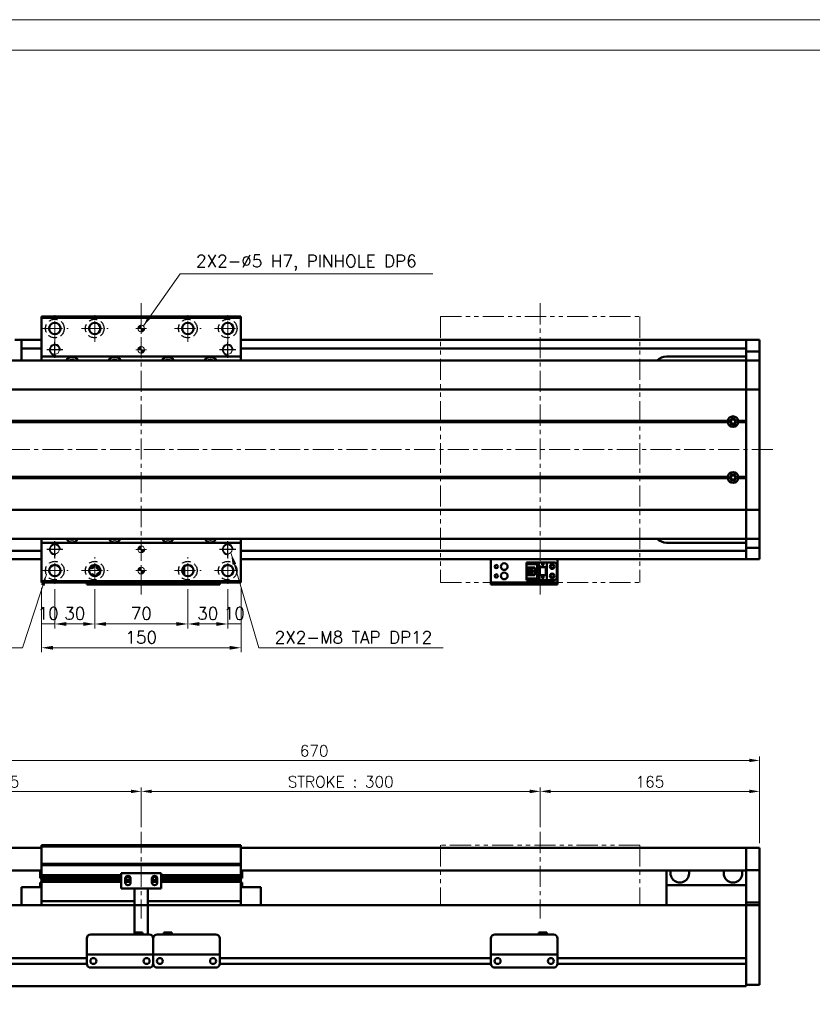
# Model space of a CAD drawing. Header units: millimetres. Extents: x 46891 to 50463, y 6223 to 9884.
# Tile 3 of 4: x 48905 to 49502, y 9144 to 9884. Entities that reach past the tile are written whole.
import ezdxf

# ---------------------------------------------------------------- set-up
doc = ezdxf.new("R2010")
doc.units = ezdxf.units.MM
doc.header["$LTSCALE"] = 0.5
for name, pattern in [('CENTER', [50.8, 31.75, -6.35, 6.35, -6.35]), ('HIDDENX2', [19.05, 12.7, -6.35]), ('PHANTOM', [63.5, 31.75, -6.35, 6.35, -6.35, 6.35, -6.35])]:
    doc.linetypes.add(name, pattern=pattern)
doc.layers.get('0').update_dxf_attribs({"lineweight": 20})
doc.layers.add('1', color=1, linetype='CENTER', lineweight=13)
doc.layers.add('외형선(ISO)', color=7, linetype='Continuous', lineweight=50)
for name, color, linetype in [('2', 2, 'HIDDENX2'), ('C', 1, 'CENTER'), ('DIM', 4, 'Continuous')]:
    doc.layers.add(name, color=color, linetype=linetype)
doc.styles.add('DSR TEXT', font='romans.shx', dxfattribs={"bigfont": 'whgtxt.shx'})
doc.styles.get("Standard").update_dxf_attribs({"font": 'romans.shx', "bigfont": 'whgtxt.shx'})
doc.dimstyles.new('DSR', dxfattribs={"dimscale": 2, "dimtxt": 3, "dimasz": 3, "dimexe": 0.5, "dimexo": 0.5, "dimgap": 0.5, "dimtad": 1, "dimdsep": 46, "dimtxsty": 'Standard', "dimcen": 2.5, "dimclrd": 4, "dimclre": 4, "dimclrt": 2, "dimadec": 0, "dimazin": 2, "dimtfac": 1, "dimtmove": 0, "dimatfit": 3, "dimfxl": 0, "dimlwd": -1, "dimlwe": -1, "dimarcsym": 0})

# ---------------------------------------------------------------- blocks, each defined once
blk = doc.blocks.new('A$C1C1952E1')
at = {"color": 1}
blk.add_lwpolyline([(0, 0), (420, 0), (420, 297), (0, 297)], close=True, dxfattribs=at)
at = {"color": 3}
blk.add_lwpolyline([(5, 5), (415, 5), (415, 292), (5, 292)], close=True, dxfattribs=at)
blk = doc.blocks.new('A$C33E56CC6')
h = blk.add_hatch()
h.set_pattern_fill('ANSI31', color=256, style=0)
h.set_pattern_definition([(45, (-7065.45672, -6508.5399), (-0.0883883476, 0.0883883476), [])])
h.paths.add_polyline_path([(4, 6.5, 0.414214), (1.5, 4), (4, 4)])
h.paths.add_polyline_path([(6.5, 4), (4, 4), (4, 1.5, 0.414214)])
blk.add_circle((4, 4), 2.5)
at = {"layer": '1'}
for p, q in [((4, 0), (4, 8)), ((0, 4), (8, 4))]:
    blk.add_line(p, q, dxfattribs=at)
blk = doc.blocks.new('tap8')
blk.add_circle((0, 0), 3.4)
at = {"layer": 'C', "color": 1, "linetype": 'CENTER'}
for p, q in [((-6.05, 0), (6.05, 0)), ((0, -6.05), (0, 6.05))]:
    blk.add_line(p, q, dxfattribs=at)
at = {"layer": 'DIM', "color": 3}
blk.add_arc((0, 0), 4, 263.84551, 189.43144, dxfattribs=at)
blk = doc.blocks.new('*D134')
at = {"color": 1, "linetype": 'ByBlock'}
for p, q in [((48921.92, 9457.08), (48921.92, 9426.62)), ((48931.92, 9456.08), (48931.92, 9426.62)), ((48931.92, 9429.92), (48921.92, 9429.92))]:
    blk.add_line(p, q, dxfattribs=at)
at = {"layer": 'Defpoints', "color": 0}
for p in [(48921.92, 9461.04), (48931.92, 9460.04), (48921.92, 9429.92)]:
    blk.add_point(p, dxfattribs=at)
at = {"color": 3, "insert": (48926.92, 9437.84), "char_height": 9.24, "attachment_point": 5, "style": 'DSR TEXT'}
blk.add_mtext('10', dxfattribs=at)
blk = doc.blocks.new('*D135')
at = {"color": 1, "linetype": 'ByBlock'}
for p, q in [((48931.92, 9456.08), (48931.92, 9426.62)), ((48961.92, 9456.08), (48961.92, 9426.62)), ((48940.5, 9429.92), (48953.34, 9429.92))]:
    blk.add_line(p, q, dxfattribs=at)
at = {"color": 1}
for points in [[(48940.5, 9431.35), (48940.5, 9428.49), (48931.92, 9429.92)], [(48953.34, 9431.35), (48953.34, 9428.49), (48961.92, 9429.92)]]:
    blk.add_solid(points, dxfattribs=at)
at = {"layer": 'Defpoints', "color": 0}
for p in [(48931.92, 9460.04), (48961.92, 9460.04), (48961.92, 9429.92)]:
    blk.add_point(p, dxfattribs=at)
at = {"color": 3, "insert": (48946.92, 9437.84), "char_height": 9.24, "attachment_point": 5, "style": 'DSR TEXT'}
blk.add_mtext('30', dxfattribs=at)
blk = doc.blocks.new('*D136')
at = {"color": 1, "linetype": 'ByBlock'}
for p, q in [((48961.92, 9456.08), (48961.92, 9426.62)), ((49031.92, 9456.08), (49031.92, 9426.62)), ((48970.5, 9429.92), (49023.34, 9429.92))]:
    blk.add_line(p, q, dxfattribs=at)
at = {"color": 1}
for points in [[(48970.5, 9431.35), (48970.5, 9428.49), (48961.92, 9429.92)], [(49023.34, 9431.35), (49023.34, 9428.49), (49031.92, 9429.92)]]:
    blk.add_solid(points, dxfattribs=at)
at = {"layer": 'Defpoints', "color": 0}
for p in [(48961.92, 9460.04), (49031.92, 9460.04), (49031.92, 9429.92)]:
    blk.add_point(p, dxfattribs=at)
at = {"color": 3, "insert": (48996.92, 9437.84), "char_height": 9.24, "attachment_point": 5, "style": 'DSR TEXT'}
blk.add_mtext('70', dxfattribs=at)
blk = doc.blocks.new('*D137')
at = {"color": 1, "linetype": 'ByBlock'}
for p, q in [((49031.92, 9456.08), (49031.92, 9426.62)), ((49061.92, 9456.08), (49061.92, 9426.62)), ((49040.5, 9429.92), (49053.34, 9429.92))]:
    blk.add_line(p, q, dxfattribs=at)
at = {"color": 1}
for points in [[(49040.5, 9431.35), (49040.5, 9428.49), (49031.92, 9429.92)], [(49053.34, 9431.35), (49053.34, 9428.49), (49061.92, 9429.92)]]:
    blk.add_solid(points, dxfattribs=at)
at = {"layer": 'Defpoints', "color": 0}
for p in [(49031.92, 9460.04), (49061.92, 9460.04), (49061.92, 9429.92)]:
    blk.add_point(p, dxfattribs=at)
at = {"color": 3, "insert": (49046.92, 9437.84), "char_height": 9.24, "attachment_point": 5, "style": 'DSR TEXT'}
blk.add_mtext('30', dxfattribs=at)
blk = doc.blocks.new('*D138')
at = {"color": 1, "linetype": 'ByBlock'}
for p, q in [((49061.92, 9456.08), (49061.92, 9426.62)), ((49071.92, 9457.08), (49071.92, 9426.62)), ((49061.92, 9429.92), (49071.92, 9429.92))]:
    blk.add_line(p, q, dxfattribs=at)
at = {"layer": 'Defpoints', "color": 0}
for p in [(49061.92, 9460.04), (49071.92, 9461.04), (49071.92, 9429.92)]:
    blk.add_point(p, dxfattribs=at)
at = {"color": 3, "insert": (49066.92, 9437.84), "char_height": 9.24, "attachment_point": 5, "style": 'DSR TEXT'}
blk.add_mtext('10', dxfattribs=at)
blk = doc.blocks.new('*D139')
at = {"color": 1, "linetype": 'ByBlock'}
for p, q in [((48921.92, 9457.08), (48921.92, 9408.75)), ((49071.92, 9457.08), (49071.92, 9408.75)), ((49063.34, 9412.05), (48930.5, 9412.05))]:
    blk.add_line(p, q, dxfattribs=at)
at = {"color": 1}
for points in [[(48930.5, 9413.49), (48930.5, 9410.62), (48921.92, 9412.05)], [(49063.34, 9413.49), (49063.34, 9410.62), (49071.92, 9412.05)]]:
    blk.add_solid(points, dxfattribs=at)
at = {"layer": 'Defpoints', "color": 0}
for p in [(48921.92, 9461.04), (49071.92, 9461.04), (48921.92, 9412.05)]:
    blk.add_point(p, dxfattribs=at)
at = {"color": 3, "insert": (48996.92, 9419.97), "char_height": 9.24, "attachment_point": 5, "style": 'DSR TEXT'}
blk.add_mtext('150', dxfattribs=at)
blk = doc.blocks.new('*D140')
at = {"color": 1, "linetype": 'ByBlock'}
for p, q in [((48791.92, 9265.17), (48791.92, 9307.08)), ((48996.92, 9277.17), (48996.92, 9307.08)), ((48799.72, 9304.08), (48989.12, 9304.08))]:
    blk.add_line(p, q, dxfattribs=at)
at = {"color": 1}
for points in [[(48799.72, 9305.38), (48799.72, 9302.78), (48791.92, 9304.08)], [(48989.12, 9305.38), (48989.12, 9302.78), (48996.92, 9304.08)]]:
    blk.add_solid(points, dxfattribs=at)
at = {"layer": 'Defpoints', "color": 0}
for p in [(48996.92, 9304.08), (48996.92, 9273.57), (48791.92, 9261.57)]:
    blk.add_point(p, dxfattribs=at)
at = {"color": 3, "insert": (48894.42, 9311.28), "char_height": 8.4, "attachment_point": 5, "style": 'DSR TEXT'}
blk.add_mtext('205', dxfattribs=at)
blk = doc.blocks.new('*D141')
at = {"color": 1, "linetype": 'ByBlock'}
for p, q in [((48996.92, 9277.17), (48996.92, 9307.08)), ((49296.92, 9277.17), (49296.92, 9307.08)), ((49004.72, 9304.08), (49289.12, 9304.08))]:
    blk.add_line(p, q, dxfattribs=at)
at = {"color": 1}
for points in [[(49004.72, 9305.38), (49004.72, 9302.78), (48996.92, 9304.08)], [(49289.12, 9305.38), (49289.12, 9302.78), (49296.92, 9304.08)]]:
    blk.add_solid(points, dxfattribs=at)
at = {"layer": 'Defpoints', "color": 0}
for p in [(49296.92, 9304.08), (48996.92, 9273.57), (49296.92, 9273.57)]:
    blk.add_point(p, dxfattribs=at)
at = {"color": 3, "insert": (49146.92, 9311.28), "char_height": 8.4, "attachment_point": 5, "style": 'DSR TEXT'}
blk.add_mtext('STROKE : 300', dxfattribs=at)
blk = doc.blocks.new('*D142')
at = {"color": 1, "linetype": 'ByBlock'}
for p, q in [((49296.92, 9277.17), (49296.92, 9307.08)), ((49461.92, 9265.17), (49461.92, 9307.08)), ((49304.72, 9304.08), (49454.12, 9304.08))]:
    blk.add_line(p, q, dxfattribs=at)
at = {"color": 1}
for points in [[(49304.72, 9305.38), (49304.72, 9302.78), (49296.92, 9304.08)], [(49454.12, 9305.38), (49454.12, 9302.78), (49461.92, 9304.08)]]:
    blk.add_solid(points, dxfattribs=at)
at = {"layer": 'Defpoints', "color": 0}
for p in [(49461.92, 9304.08), (49296.92, 9273.57), (49461.92, 9261.57)]:
    blk.add_point(p, dxfattribs=at)
at = {"color": 3, "insert": (49379.42, 9311.28), "char_height": 8.4, "attachment_point": 5, "style": 'DSR TEXT'}
blk.add_mtext('165', dxfattribs=at)
blk = doc.blocks.new('*D143')
at = {"color": 1, "linetype": 'ByBlock'}
for p, q in [((48791.92, 9265.17), (48791.92, 9330.33)), ((49454.12, 9327.33), (48799.72, 9327.33)), ((49461.92, 9265.17), (49461.92, 9330.33))]:
    blk.add_line(p, q, dxfattribs=at)
at = {"color": 1}
for points in [[(48799.72, 9328.63), (48799.72, 9326.03), (48791.92, 9327.33)], [(49454.12, 9328.63), (49454.12, 9326.03), (49461.92, 9327.33)]]:
    blk.add_solid(points, dxfattribs=at)
at = {"layer": 'Defpoints', "color": 0}
for p in [(48791.92, 9327.33), (48791.92, 9261.57), (49461.92, 9261.57)]:
    blk.add_point(p, dxfattribs=at)
at = {"color": 3, "insert": (49126.92, 9334.53), "char_height": 8.4, "attachment_point": 5, "style": 'DSR TEXT'}
blk.add_mtext('670', dxfattribs=at)

msp = doc.modelspace()

# ---------------------------------------------------------------- linework, layer by layer
at = {"color": 6, "linetype": 'PHANTOM'}
for p, q in [((49221.91565, 9661.04223), (49371.91565, 9661.04223)), ((49221.91565, 9661.04223), (49221.91565, 9461.04223)), ((49371.91565, 9661.04223), (49371.91565, 9461.04223)), ((49221.91565, 9461.04223), (49371.91565, 9461.04223)), ((49371.91565, 9263.5696), (49221.91565, 9263.5696)), ((49221.91565, 9263.5696), (49221.91565, 9218.5696)), ((49371.91565, 9263.5696), (49371.91565, 9218.5696))]:
    msp.add_line(p, q, dxfattribs=at)
at = {"layer": '1'}
for p, q in [((48996.91565, 9671.04223), (48996.91565, 9451.04223)), ((49296.91565, 9671.04223), (49296.91565, 9451.04223)), ((48931.91565, 9642.04223), (48931.91565, 9662.04223)), ((48961.91565, 9642.04223), (48961.91565, 9662.04223)), ((49031.91565, 9642.04223), (49031.91565, 9662.04223)), ((49061.91565, 9642.04223), (49061.91565, 9662.04223)), ((48921.91565, 9652.04223), (48941.91565, 9652.04223)), ((48951.91565, 9652.04223), (48971.91565, 9652.04223)), ((49021.91565, 9652.04223), (49041.91565, 9652.04223)), ((49051.91565, 9652.04223), (49071.91565, 9652.04223)), ((49471.91565, 9561.04223), (48781.91565, 9561.04223)), ((48931.91565, 9460.04223), (48931.91565, 9480.04223)), ((48961.91565, 9460.04223), (48961.91565, 9480.04223)), ((49031.91565, 9460.04223), (49031.91565, 9480.04223)), ((49061.91565, 9460.04223), (49061.91565, 9480.04223)), ((48921.91565, 9470.04223), (48941.91565, 9470.04223)), ((48951.91565, 9470.04223), (48971.91565, 9470.04223)), ((49021.91565, 9470.04223), (49041.91565, 9470.04223)), ((49051.91565, 9470.04223), (49071.91565, 9470.04223)), ((48996.91565, 9273.5696), (48996.91565, 9208.5696)), ((49296.91565, 9273.5696), (49296.91565, 9208.5696))]:
    msp.add_line(p, q, dxfattribs=at)
at = {"layer": '2'}
for centre in [(48931.91565, 9652.04223), (48961.91565, 9652.04223), (49031.91565, 9652.04223), (49061.91565, 9652.04223), (48931.91565, 9470.04223), (48961.91565, 9470.04223), (49031.91565, 9470.04223), (49061.91565, 9470.04223)]:
    msp.add_circle(centre, 7, dxfattribs=at)
at = {"layer": '외형선(ISO)'}
for p, q in [((48921.91565, 9660.04223), (48921.91565, 9661.04223)), ((48921.91565, 9661.04223), (49071.91565, 9661.04223)), ((48921.91565, 9660.04223), (49071.91565, 9660.04223)), ((48921.91565, 9631.04223), (48921.91565, 9660.04223)), ((49071.91565, 9661.04223), (49071.91565, 9660.04223)), ((49071.91565, 9660.04223), (49071.91565, 9631.04223)), ((48901.91565, 9643.54223), (48906.91565, 9643.54223)), ((48906.91565, 9640.54223), (48906.91565, 9643.54223)), ((48906.91565, 9643.54223), (48921.91565, 9643.54223)), ((48906.91565, 9640.54223), (48906.91565, 9638.04223)), ((48906.91565, 9637.04223), (48906.91565, 9638.04223)), ((49071.91565, 9643.54223), (49451.91565, 9643.54223)), ((49451.91565, 9640.54223), (49451.91565, 9643.54223)), ((49451.91565, 9643.54223), (49461.91565, 9643.54223)), ((49451.91565, 9643.54223), (49451.91565, 9640.54223)), ((49451.91565, 9640.54223), (49451.91565, 9638.04223)), ((49451.91565, 9637.60262), (49451.91565, 9640.54223)), ((49451.91565, 9634.80259), (49451.91565, 9637.60262)), ((49461.91565, 9640.54223), (49461.91565, 9643.54223)), ((49461.91565, 9640.54223), (49461.91565, 9637.60262)), ((49461.91565, 9637.60262), (49461.91565, 9634.80259)), ((48906.91565, 9637.04223), (48906.91565, 9633.04223)), ((48906.91565, 9637.04223), (48921.91565, 9637.04223)), ((48906.91565, 9633.04223), (48906.91565, 9628.04223)), ((48921.91565, 9628.04223), (48921.91565, 9631.04223)), ((48921.91565, 9631.04223), (49071.91565, 9631.04223)), ((49071.91565, 9637.04223), (49451.91565, 9637.04223)), ((49071.91565, 9631.04223), (49071.91565, 9628.04223)), ((49391.91565, 9631.04223), (49451.91565, 9631.04223)), ((49451.91565, 9628.10888), (49451.91565, 9634.80259)), ((49451.91565, 9634.80259), (49461.91565, 9634.80259)), ((49461.91565, 9634.80259), (49461.91565, 9628.10888)), ((49451.91565, 9628.04223), (48801.91565, 9628.04223)), ((49451.91565, 9628.04223), (49451.91565, 9628.10888)), ((49451.91565, 9628.10888), (49461.91565, 9628.10888)), ((49451.91565, 9628.04223), (49451.91565, 9625.34587)), ((49451.91565, 9628.04223), (49461.91565, 9628.04223)), ((49451.91565, 9625.34587), (49451.91565, 9628.04223)), ((49451.91565, 9625.34587), (49451.91565, 9606.73775)), ((49451.91565, 9606.73775), (49451.91565, 9625.34587)), ((49461.91565, 9628.10888), (49461.91565, 9628.04223)), ((49461.91565, 9625.34587), (49461.91565, 9628.04223)), ((49461.91565, 9606.73775), (49461.91565, 9625.34587)), ((49451.91565, 9606.26963), (48801.91565, 9606.26963)), ((49451.91565, 9606.26963), (49451.91565, 9606.73775)), ((49451.91565, 9606.73775), (49451.91565, 9606.26963)), ((49451.91565, 9606.26963), (49451.91565, 9604.26963)), ((49451.91565, 9606.26963), (49461.91565, 9606.26963)), ((49451.91565, 9604.26963), (49451.91565, 9606.26963)), ((49451.91565, 9517.81482), (49451.91565, 9604.26963)), ((49451.91565, 9604.26963), (49451.91565, 9582.54223)), ((49461.91565, 9606.73775), (49461.91565, 9606.26963)), ((49461.91565, 9604.26963), (49461.91565, 9606.26963)), ((49461.91565, 9604.26963), (49461.91565, 9517.81482)), ((49438.41565, 9582.04223), (48815.41565, 9582.04223)), ((49437.94702, 9582.54223), (48815.88428, 9582.54223)), ((49437.94702, 9581.54223), (48815.88428, 9581.54223)), ((49451.91565, 9582.04223), (49445.41565, 9582.04223)), ((49451.91565, 9582.54223), (49445.88428, 9582.54223)), ((49451.91565, 9581.54223), (49445.88428, 9581.54223)), ((49451.91565, 9581.54223), (49451.91565, 9540.54223)), ((49438.41565, 9540.04223), (48815.41565, 9540.04223)), ((49437.94702, 9540.54223), (48815.88428, 9540.54223)), ((49437.94702, 9539.54223), (48815.88428, 9539.54223)), ((49451.91565, 9540.04223), (49445.41565, 9540.04223)), ((49451.91565, 9540.54223), (49445.88428, 9540.54223)), ((49451.91565, 9539.54223), (49445.88428, 9539.54223)), ((49451.91565, 9539.54223), (49451.91565, 9517.81482)), ((49451.91565, 9515.81482), (48801.91565, 9515.81482)), ((49451.91565, 9517.81482), (49451.91565, 9515.81482)), ((49451.91565, 9515.81482), (49451.91565, 9517.81482)), ((49451.91565, 9515.3467), (49451.91565, 9515.81482)), ((49451.91565, 9515.81482), (49461.91565, 9515.81482)), ((49451.91565, 9515.81482), (49451.91565, 9515.3467)), ((49451.91565, 9515.3467), (49451.91565, 9496.73858)), ((49451.91565, 9496.73858), (49451.91565, 9515.3467)), ((49461.91565, 9515.81482), (49461.91565, 9517.81482)), ((49461.91565, 9515.81482), (49461.91565, 9515.3467)), ((49461.91565, 9496.73858), (49461.91565, 9515.3467)), ((49451.91565, 9496.73858), (49451.91565, 9494.04223)), ((49451.91565, 9494.04223), (49451.91565, 9496.73858)), ((49461.91565, 9494.04223), (49461.91565, 9496.73858)), ((49451.91565, 9494.04223), (48801.91565, 9494.04223)), ((48921.91565, 9491.04223), (48921.91565, 9494.04223)), ((48921.91565, 9462.04223), (48921.91565, 9491.04223)), ((49071.91565, 9491.04223), (48921.91565, 9491.04223)), ((49071.91565, 9494.04223), (49071.91565, 9491.04223)), ((49071.91565, 9491.04223), (49071.91565, 9462.04223)), ((49451.91565, 9491.04223), (49391.91565, 9491.04223)), ((49451.91565, 9493.97557), (49451.91565, 9494.04223)), ((49451.91565, 9494.04223), (49461.91565, 9494.04223)), ((49451.91565, 9487.28186), (49451.91565, 9493.97557)), ((49451.91565, 9493.97557), (49461.91565, 9493.97557)), ((49461.91565, 9494.04223), (49461.91565, 9493.97557)), ((49461.91565, 9493.97557), (49461.91565, 9487.28186)), ((48801.91565, 9485.04223), (48921.91565, 9485.04223)), ((49071.91565, 9485.04223), (49451.91565, 9485.04223)), ((49451.91565, 9484.48183), (49451.91565, 9487.28186)), ((49451.91565, 9487.28186), (49461.91565, 9487.28186)), ((49451.91565, 9481.54223), (49451.91565, 9484.48183)), ((49451.91565, 9484.04223), (49451.91565, 9481.54223)), ((49461.91565, 9487.28186), (49461.91565, 9484.48183)), ((49461.91565, 9484.48183), (49461.91565, 9481.54223)), ((48801.91565, 9478.54223), (48921.91565, 9478.54223)), ((49071.91565, 9478.54223), (49451.91565, 9478.54223)), ((49259.91565, 9478.54223), (49259.91565, 9476.54225)), ((49259.91565, 9461.64225), (49259.91565, 9476.54225)), ((49286.71565, 9476.24224), (49295.91565, 9476.24224)), ((49286.71565, 9475.44224), (49286.71565, 9476.24224)), ((49295.01565, 9475.44224), (49286.71565, 9475.44224)), ((49286.71565, 9474.94224), (49286.71565, 9475.44224)), ((49286.71565, 9474.94224), (49286.71565, 9472.34224)), ((49294.51565, 9474.94224), (49286.71565, 9474.94224)), ((49295.01565, 9475.44224), (49294.51565, 9474.94224)), ((49294.51565, 9464.14224), (49294.51565, 9474.94224)), ((49295.01565, 9463.64224), (49295.01565, 9475.44224)), ((49295.91565, 9476.24226), (49295.91565, 9472.54226)), ((49295.91565, 9476.24226), (49301.91565, 9476.24226)), ((49298.31565, 9474.74226), (49298.91565, 9473.54226)), ((49298.51565, 9474.74226), (49298.31565, 9474.74226)), ((49298.51565, 9475.14226), (49298.51565, 9474.74226)), ((49299.31565, 9475.14226), (49298.51565, 9475.14226)), ((49298.91565, 9473.54226), (49299.51565, 9474.74226)), ((49299.31565, 9474.74226), (49299.31565, 9475.14226)), ((49299.51565, 9474.74226), (49299.31565, 9474.74226)), ((49301.91565, 9476.24226), (49301.91565, 9472.54226)), ((49307.41565, 9476.24223), (49301.91565, 9476.24223)), ((49309.91565, 9476.54225), (49309.91565, 9478.54223)), ((49309.91565, 9476.54225), (49309.91565, 9461.64225)), ((49451.91565, 9478.54223), (49451.91565, 9481.54223)), ((49451.91565, 9481.54223), (49451.91565, 9478.54223)), ((49451.91565, 9478.54223), (49461.91565, 9478.54223)), ((49461.91565, 9478.54223), (49461.91565, 9481.54223)), ((49027.81565, 9471.16138), (49027.81565, 9468.92307)), ((49029.11565, 9472.34224), (49028.3418, 9472.34224)), ((49029.11565, 9472.34224), (49029.11565, 9473.23949)), ((49029.11565, 9466.84496), (49029.11565, 9472.34224)), ((49286.71565, 9472.34224), (49286.71565, 9466.74224)), ((49292.91565, 9472.34224), (49286.71565, 9472.34224)), ((49288.01565, 9466.74224), (49288.01565, 9472.34224)), ((49288.51565, 9471.99224), (49288.51565, 9472.34224)), ((49288.51565, 9471.99224), (49288.51565, 9467.09224)), ((49292.91565, 9471.99224), (49288.51565, 9471.99224)), ((49288.51565, 9467.09224), (49292.91565, 9467.09224)), ((49288.51565, 9466.74224), (49288.51565, 9467.09224)), ((49291.31565, 9470.34224), (49289.47565, 9470.34224)), ((49289.47565, 9470.34224), (49289.47565, 9468.74224)), ((49289.47565, 9468.74224), (49291.31565, 9468.74224)), ((49291.31565, 9468.74224), (49291.31565, 9470.34224)), ((49292.91565, 9466.74224), (49292.91565, 9472.34224)), ((49295.91565, 9472.54226), (49301.91565, 9472.54226)), ((49295.91565, 9466.54226), (49295.91565, 9472.54224)), ((49296.41565, 9472.54224), (49295.91565, 9472.54224)), ((49296.41565, 9472.54224), (49296.71565, 9472.54224)), ((49296.41565, 9466.54226), (49296.41565, 9472.54224)), ((49296.71565, 9472.54224), (49301.11565, 9472.54224)), ((49296.71565, 9472.54224), (49296.71565, 9466.54226)), ((49301.11565, 9466.54226), (49301.11565, 9472.54224)), ((49301.11565, 9472.54224), (49301.41565, 9472.54224)), ((49301.91565, 9472.54224), (49301.41565, 9472.54224)), ((49301.41565, 9472.54224), (49301.41565, 9466.54226)), ((49301.91565, 9466.54226), (49301.91565, 9472.54224)), ((49309.41565, 9474.24223), (49309.41565, 9464.84223)), ((48921.91565, 9461.04223), (48921.91565, 9462.04223)), ((49071.91565, 9462.04223), (48921.91565, 9462.04223)), ((48921.91565, 9461.04223), (49071.91565, 9461.04223)), ((48955.91565, 9461.04223), (48955.91565, 9459.54227)), ((49005.91565, 9461.04223), (49005.91565, 9459.54227)), ((49005.91565, 9459.54227), (49005.91565, 9461.04223)), ((49055.91565, 9459.54227), (49055.91565, 9461.04223)), ((49071.91565, 9462.04223), (49071.91565, 9461.04223)), ((49259.91565, 9461.14227), (49259.91565, 9461.64225)), ((49259.91565, 9461.14227), (49259.91565, 9459.54227)), ((49262.91565, 9461.14227), (49306.91565, 9461.14227)), ((49286.71565, 9466.74224), (49286.71565, 9464.14224)), ((49286.71565, 9466.74224), (49292.91565, 9466.74224)), ((49286.71565, 9463.64224), (49286.71565, 9464.14224)), ((49286.71565, 9464.14224), (49294.51565, 9464.14224)), ((49286.71565, 9463.64224), (49295.01565, 9463.64224)), ((49286.71565, 9462.84224), (49286.71565, 9463.64224)), ((49286.71565, 9462.84224), (49295.91565, 9462.84224)), ((49286.71565, 9462.84223), (49301.91565, 9462.84223)), ((49295.01565, 9463.64224), (49294.51565, 9464.14224)), ((49295.91565, 9466.54226), (49295.91565, 9462.84226)), ((49295.91565, 9466.54226), (49301.91565, 9466.54226)), ((49295.91565, 9462.84226), (49301.91565, 9462.84226)), ((49298.31565, 9465.14226), (49298.91565, 9463.94226)), ((49298.51565, 9465.14226), (49298.31565, 9465.14226)), ((49298.51565, 9465.54226), (49298.51565, 9465.14226)), ((49299.31565, 9465.54226), (49298.51565, 9465.54226)), ((49298.91565, 9463.94226), (49299.51565, 9465.14226)), ((49299.31565, 9465.14226), (49299.31565, 9465.54226)), ((49299.51565, 9465.14226), (49299.31565, 9465.14226)), ((49301.91565, 9466.54226), (49301.91565, 9462.84226)), ((49301.91565, 9462.84226), (49301.91565, 9462.84223)), ((49307.41565, 9462.84223), (49301.91565, 9462.84223)), ((49309.91565, 9461.64225), (49309.91565, 9461.14227)), ((49309.91565, 9459.54227), (49309.91565, 9461.14227)), ((48955.91565, 9459.54225), (48955.91565, 9459.54227)), ((48955.91565, 9459.54225), (49005.91565, 9459.54225)), ((48958.91565, 9459.54227), (49002.91565, 9459.54227)), ((49005.91565, 9459.54225), (49005.91565, 9459.54227)), ((49005.91565, 9459.54225), (49055.91565, 9459.54225)), ((49008.91565, 9459.54227), (49052.91565, 9459.54227)), ((49259.91565, 9459.54225), (49259.91565, 9459.54227)), ((49259.91565, 9459.54225), (49309.91565, 9459.54225)), ((49262.91565, 9459.54227), (49306.91565, 9459.54227)), ((48921.91565, 9261.5696), (48801.91565, 9261.5696)), ((48921.91565, 9262.5696), (48921.91565, 9263.5696)), ((49071.91565, 9263.5696), (48921.91565, 9263.5696)), ((48921.91565, 9249.5696), (48921.91565, 9262.5696)), ((48921.91565, 9262.5696), (49071.91565, 9262.5696)), ((49071.91565, 9263.5696), (49071.91565, 9262.5696)), ((49071.91565, 9262.5696), (49071.91565, 9249.5696)), ((49451.91565, 9261.5696), (49071.91565, 9261.5696)), ((49451.91565, 9261.5696), (49451.91565, 9259.5696)), ((49451.91565, 9261.5696), (49461.91565, 9261.5696)), ((49451.91565, 9259.5696), (49451.91565, 9261.5696)), ((49461.91565, 9259.5696), (49461.91565, 9261.5696)), ((49451.91565, 9258.05688), (49451.91565, 9259.5696)), ((49451.91565, 9259.5696), (49451.91565, 9258.05688)), ((49451.91565, 9257.5579), (49451.91565, 9258.05688)), ((49451.91565, 9258.05688), (49451.91565, 9257.5579)), ((49451.91565, 9257.5579), (49451.91565, 9256.01731)), ((49451.91565, 9256.01731), (49451.91565, 9257.5579)), ((49451.91565, 9256.01731), (49451.91565, 9253.03272)), ((49451.91565, 9253.03272), (49451.91565, 9256.01731)), ((49451.91565, 9245.25527), (49451.91565, 9253.03272)), ((49451.91565, 9253.03272), (49451.91565, 9245.25527)), ((49461.91565, 9259.5696), (49461.91565, 9258.05688)), ((49461.91565, 9258.05688), (49461.91565, 9257.5579)), ((49461.91565, 9256.01731), (49461.91565, 9257.5579)), ((49461.91565, 9253.03272), (49461.91565, 9256.01731)), ((49461.91565, 9253.03272), (49461.91565, 9245.25527)), ((48921.91565, 9248.5696), (48921.91565, 9249.5696)), ((48921.91565, 9249.5696), (49071.91565, 9249.5696)), ((48921.91565, 9247.5696), (48921.91565, 9248.5696)), ((48921.91565, 9248.5696), (49071.91565, 9248.5696)), ((48921.91565, 9241.0696), (48921.91565, 9247.5696)), ((49071.91565, 9249.5696), (49071.91565, 9248.5696)), ((49071.91565, 9248.5696), (49071.91565, 9247.5696)), ((49071.91565, 9247.5696), (49071.91565, 9241.0696)), ((49451.91565, 9244.89629), (49451.91565, 9245.25527)), ((49461.91565, 9245.25527), (49461.91565, 9244.89629)), ((48921.91565, 9244.5696), (48801.91565, 9244.5696)), ((48920.91565, 9238.9696), (48920.91565, 9244.5696)), ((48920.91565, 9238.9696), (48921.91565, 9238.9696)), ((48921.91565, 9240.5696), (48921.91565, 9241.0696)), ((48921.91565, 9241.0696), (48981.91565, 9241.0696)), ((48921.91565, 9240.0696), (48921.91565, 9240.5696)), ((48921.91565, 9240.5696), (48981.91565, 9240.5696)), ((48921.91565, 9239.0696), (48921.91565, 9240.0696)), ((48921.91565, 9240.0696), (48981.91565, 9240.0696)), ((48921.91565, 9238.5696), (48921.91565, 9239.0696)), ((48921.91565, 9239.0696), (48981.91565, 9239.0696)), ((48921.91565, 9238.0696), (48921.91565, 9238.5696)), ((48921.91565, 9238.5696), (48981.91565, 9238.5696)), ((48921.91565, 9237.0696), (48921.91565, 9238.0696)), ((48921.91565, 9238.0696), (48981.91565, 9238.0696)), ((49011.91565, 9242.5696), (48981.91565, 9242.5696)), ((48981.91565, 9231.1696), (48981.91565, 9242.5696)), ((48984.91565, 9235.5696), (48984.91565, 9238.5696)), ((48984.91565, 9238.5696), (48985.68615, 9238.5696)), ((48984.91565, 9238.0696), (48985.79241, 9238.0696)), ((48984.97916, 9239.0696), (48985.79241, 9239.0696)), ((48985.59277, 9240.0696), (48988.23853, 9240.0696)), ((48988.03889, 9239.0696), (48988.85214, 9239.0696)), ((48988.03889, 9238.0696), (48988.91565, 9238.0696)), ((48988.14515, 9238.5696), (48988.91565, 9238.5696)), ((48988.91565, 9238.5696), (48988.91565, 9235.5696)), ((49004.91565, 9235.5696), (49004.91565, 9238.5696)), ((49004.91565, 9238.5696), (49005.68615, 9238.5696)), ((49004.91565, 9238.0696), (49005.79241, 9238.0696)), ((49004.97916, 9239.0696), (49005.79241, 9239.0696)), ((49005.59277, 9240.0696), (49008.23853, 9240.0696)), ((49008.03889, 9239.0696), (49008.85214, 9239.0696)), ((49008.03889, 9238.0696), (49008.91565, 9238.0696)), ((49008.14515, 9238.5696), (49008.91565, 9238.5696)), ((49008.91565, 9238.5696), (49008.91565, 9235.5696)), ((49011.91565, 9242.5696), (49011.91565, 9231.1696)), ((49011.91565, 9241.0696), (49071.91565, 9241.0696)), ((49011.91565, 9240.5696), (49071.91565, 9240.5696)), ((49011.91565, 9240.0696), (49071.91565, 9240.0696)), ((49011.91565, 9239.0696), (49071.91565, 9239.0696)), ((49011.91565, 9238.5696), (49071.91565, 9238.5696)), ((49011.91565, 9238.0696), (49071.91565, 9238.0696)), ((49451.91565, 9244.5696), (49071.91565, 9244.5696)), ((49071.91565, 9241.0696), (49071.91565, 9240.5696)), ((49071.91565, 9240.5696), (49071.91565, 9240.0696)), ((49071.91565, 9240.0696), (49071.91565, 9239.0696)), ((49071.91565, 9239.0696), (49071.91565, 9238.5696)), ((49072.91565, 9238.9696), (49071.91565, 9238.9696)), ((49071.91565, 9238.5696), (49071.91565, 9238.0696)), ((49071.91565, 9238.0696), (49071.91565, 9237.0696)), ((49072.91565, 9244.5696), (49072.91565, 9238.9696)), ((49391.91565, 9244.5696), (49391.91565, 9233.5696)), ((49451.91565, 9220.49266), (49451.91565, 9244.89629)), ((49451.91565, 9244.89629), (49461.91565, 9244.89629)), ((49461.91565, 9244.89629), (49461.91565, 9220.49266)), ((48906.91565, 9232.0696), (48906.91565, 9218.5696)), ((48921.91565, 9232.0696), (48906.91565, 9232.0696)), ((48920.91565, 9235.5396), (48920.91565, 9232.0696)), ((48921.90626, 9235.5396), (48920.91565, 9235.5396)), ((48921.91565, 9236.5696), (48921.91565, 9237.0696)), ((48921.91565, 9237.0696), (48981.91565, 9237.0696)), ((48921.91565, 9236.0696), (48921.91565, 9236.5696)), ((48921.91565, 9236.5696), (48981.91565, 9236.5696)), ((48921.91565, 9222.5696), (48921.91565, 9236.0696)), ((48921.91565, 9236.0696), (48981.91565, 9236.0696)), ((48991.91565, 9231.1696), (48981.91565, 9231.1696)), ((48984.91565, 9237.0696), (48988.91565, 9237.0696)), ((48984.91565, 9236.5696), (48988.91565, 9236.5696)), ((48984.91565, 9236.0696), (48988.91565, 9236.0696)), ((48991.91565, 9231.6696), (48991.91565, 9231.1696)), ((49001.91565, 9231.1696), (48991.91565, 9231.1696)), ((48991.91565, 9229.0696), (48991.91565, 9231.1696)), ((49001.91565, 9231.1696), (49001.91565, 9231.6696)), ((49011.91565, 9231.1696), (49001.91565, 9231.1696)), ((49001.91565, 9231.1696), (49001.91565, 9229.0696)), ((49004.91565, 9237.0696), (49008.91565, 9237.0696)), ((49004.91565, 9236.5696), (49008.91565, 9236.5696)), ((49004.91565, 9236.0696), (49008.91565, 9236.0696)), ((49011.91565, 9237.0696), (49071.91565, 9237.0696)), ((49011.91565, 9236.5696), (49071.91565, 9236.5696)), ((49011.91565, 9236.0696), (49071.91565, 9236.0696)), ((49071.91565, 9237.0696), (49071.91565, 9236.5696)), ((49071.91565, 9236.5696), (49071.91565, 9236.0696)), ((49071.91565, 9236.0696), (49071.91565, 9222.5696)), ((49071.91565, 9232.0696), (49086.91565, 9232.0696)), ((49072.91565, 9235.5396), (49071.92504, 9235.5396)), ((49072.91565, 9232.0696), (49072.91565, 9235.5396)), ((49086.91565, 9218.5696), (49086.91565, 9232.0696)), ((49391.91565, 9233.5696), (49451.91565, 9233.5696)), ((49391.91565, 9218.5696), (49391.91565, 9233.5696)), ((48991.91565, 9229.0696), (48991.91565, 9198.06979)), ((49001.91565, 9196.56979), (49001.91565, 9229.0696)), ((48801.91565, 9218.5696), (49451.91565, 9218.5696)), ((48921.91565, 9222.5696), (48921.91565, 9221.5696)), ((48921.91565, 9218.5696), (48921.91565, 9221.5696)), ((48921.91565, 9221.5696), (48991.91565, 9221.5696)), ((49001.91565, 9221.5696), (49071.91565, 9221.5696)), ((49071.91565, 9221.5696), (49071.91565, 9222.5696)), ((49071.91565, 9221.5696), (49071.91565, 9218.5696)), ((49451.91565, 9218.5696), (49451.91565, 9220.49266)), ((49451.91565, 9220.49266), (49461.91565, 9220.49266)), ((49451.91565, 9215.5696), (49451.91565, 9218.5696)), ((49451.91565, 9218.5696), (49451.91565, 9215.5696)), ((49451.91565, 9218.5696), (49461.91565, 9218.5696)), ((49451.91565, 9215.5696), (49451.91565, 9179.0196)), ((49451.91565, 9163.81224), (49451.91565, 9215.5696)), ((49461.91565, 9220.49266), (49461.91565, 9218.5696)), ((49461.91565, 9215.5696), (49461.91565, 9218.5696)), ((49461.91565, 9215.5696), (49461.91565, 9163.81224)), ((48955.91565, 9183.56979), (48955.91565, 9193.56979)), ((48958.91565, 9196.56979), (49002.91565, 9196.56979)), ((48991.91565, 9198.06979), (48991.91565, 9196.56979)), ((48991.91565, 9198.06979), (48997.91565, 9198.06979)), ((48997.91565, 9198.06979), (48997.91565, 9196.56979)), ((49005.91565, 9183.56979), (49005.91565, 9193.56979)), ((49005.91565, 9193.56979), (49005.91565, 9183.56979)), ((49008.91565, 9196.56979), (49052.91565, 9196.56979)), ((49019.91565, 9198.06979), (49013.91565, 9198.06979)), ((49013.91565, 9196.56979), (49013.91565, 9198.06979)), ((49019.91565, 9196.56979), (49019.91565, 9198.06979)), ((49055.91565, 9193.56979), (49055.91565, 9183.56979)), ((49259.91565, 9183.56979), (49259.91565, 9193.56979)), ((49262.91565, 9196.56979), (49306.91565, 9196.56979)), ((49295.91565, 9198.06979), (49295.91565, 9196.56979)), ((49295.91565, 9198.06979), (49301.91565, 9198.06979)), ((49301.91565, 9198.06979), (49301.91565, 9196.56979)), ((49309.91565, 9193.56979), (49309.91565, 9183.56979)), ((48801.91565, 9178.8196), (48955.91565, 9178.8196)), ((48955.91565, 9183.56979), (48955.91565, 9181.56979)), ((48955.91565, 9181.56976), (48955.91565, 9181.56979)), ((48955.91565, 9181.56979), (49005.91565, 9181.56979)), ((48955.91565, 9181.06976), (48955.91565, 9181.56976)), ((48955.91565, 9174.56976), (48955.91565, 9181.06976)), ((48960.88884, 9178.8196), (48960.94246, 9178.8196)), ((48968.41565, 9181.56976), (48993.41565, 9181.56976)), ((49000.88884, 9178.8196), (49000.94246, 9178.8196)), ((49005.91565, 9183.56979), (49005.91565, 9181.56979)), ((49005.91565, 9181.56979), (49005.91565, 9183.56979)), ((49005.91565, 9181.56976), (49005.91565, 9181.56979)), ((49005.91565, 9181.56979), (49055.91565, 9181.56979)), ((49005.91565, 9181.56979), (49005.91565, 9181.56976)), ((49005.91565, 9181.06976), (49005.91565, 9181.56976)), ((49005.91565, 9181.56976), (49008.68615, 9181.56976)), ((49005.91565, 9181.56976), (49005.91565, 9181.06976)), ((49005.91565, 9174.56976), (49005.91565, 9181.06976)), ((49005.91565, 9181.06976), (49005.91565, 9174.56976)), ((49010.88884, 9178.8196), (49010.94246, 9178.8196)), ((49011.14515, 9181.56976), (49013.41565, 9181.56976)), ((49018.41565, 9181.56976), (49043.41565, 9181.56976)), ((49048.41565, 9181.56976), (49050.68615, 9181.56976)), ((49050.88884, 9178.8196), (49050.94246, 9178.8196)), ((49053.14515, 9181.56976), (49055.91565, 9181.56976)), ((49055.91565, 9181.56979), (49055.91565, 9183.56979)), ((49055.91565, 9181.56979), (49055.91565, 9181.56976)), ((49055.91565, 9181.56976), (49055.91565, 9181.06976)), ((49055.91565, 9181.06976), (49055.91565, 9174.56976)), ((49055.91565, 9178.8196), (49259.91565, 9178.8196)), ((49055.91565, 9178.8196), (49259.91565, 9178.8196)), ((49259.91565, 9183.56979), (49259.91565, 9181.56979)), ((49259.91565, 9181.56976), (49259.91565, 9181.56979)), ((49259.91565, 9181.56979), (49309.91565, 9181.56979)), ((49259.91565, 9181.06976), (49259.91565, 9181.56976)), ((49259.91565, 9174.56976), (49259.91565, 9181.06976)), ((49264.88884, 9178.8196), (49264.94246, 9178.8196)), ((49304.88884, 9178.8196), (49304.94246, 9178.8196)), ((49309.91565, 9181.56979), (49309.91565, 9183.56979)), ((49309.91565, 9181.56979), (49309.91565, 9181.56976)), ((49309.91565, 9181.56976), (49309.91565, 9181.06976)), ((49309.91565, 9181.06976), (49309.91565, 9174.56976)), ((49309.91565, 9178.8196), (49451.91565, 9178.8196)), ((48801.91565, 9174.3196), (48955.9261, 9174.3196)), ((48958.91565, 9171.56976), (49002.91565, 9171.56976)), ((49005.9052, 9174.3196), (49005.9261, 9174.3196)), ((49008.91565, 9171.56976), (49052.91565, 9171.56976)), ((49055.9052, 9174.3196), (49259.9261, 9174.3196)), ((49055.9052, 9174.3196), (49259.9261, 9174.3196)), ((49262.91565, 9171.56976), (49306.91565, 9171.56976)), ((49309.9052, 9174.3196), (49451.91565, 9174.3196)), ((49451.91565, 9174.1196), (49451.91565, 9163.81224)), ((49451.91565, 9161.69092), (49451.91565, 9163.81224)), ((49451.91565, 9163.81224), (49451.91565, 9161.69092)), ((49461.91565, 9161.69092), (49461.91565, 9163.81224)), ((48801.91565, 9157.5696), (49451.91565, 9157.5696)), ((49451.91565, 9161.69092), (49451.91565, 9157.5696)), ((49451.91565, 9158.5696), (49451.91565, 9161.69092)), ((49451.91565, 9158.5696), (49461.91565, 9158.5696)), ((49461.91565, 9161.69092), (49461.91565, 9158.5696))]:
    msp.add_line(p, q, dxfattribs=at)
for centre, radius in [((48931.91565, 9652.04223), 4.25), ((48961.91565, 9652.04223), 4.25), ((49031.91565, 9652.04223), 4.25), ((49061.91565, 9652.04223), 4.25), ((49441.91565, 9582.04223), 2.25), ((49441.91565, 9582.04223), 1.621), ((49441.91565, 9540.04223), 2.25), ((49441.91565, 9540.04223), 1.621), ((49269.91565, 9473.04223), 2.5), ((49305.91565, 9473.04223), 1.75), ((48931.91565, 9470.04223), 4.25), ((48961.91565, 9470.04223), 4.25), ((49031.91565, 9470.04223), 4.25), ((49061.91565, 9470.04223), 4.25), ((49263.91565, 9473.04223), 1.2295), ((49263.91565, 9466.04223), 1.2295), ((49269.91565, 9466.04223), 2.5), ((49305.91565, 9466.04223), 1.75), ((49305.91565, 9473.04223), 1.2295), ((49305.91565, 9466.04223), 1.2295), ((48960.91565, 9176.56976), 2.25), ((49000.91565, 9176.56976), 2.25), ((49010.91565, 9176.56976), 2.25), ((49050.91565, 9176.56976), 2.25), ((49264.91565, 9176.56976), 2.25), ((49304.91565, 9176.56976), 2.25)]:
    msp.add_circle(centre, radius, dxfattribs=at)
for centre, radius, start, end in [((48944.91565, 9626.04223), 4.75, 24.90105547, 155.09894453), ((48976.91565, 9626.04223), 4.75, 24.90105547, 155.09894453), ((49016.91565, 9626.04223), 4.75, 24.90105547, 155.09894453), ((49048.91565, 9626.04223), 4.75, 24.90105547, 155.09894453), ((49391.91565, 9621.04223), 10, 90, 135.57299615), ((48944.91565, 9626.04223), 2.75, 46.65822603, 133.34177397), ((48976.91565, 9626.04223), 2.75, 46.65822603, 133.34177397), ((49016.91565, 9626.04223), 2.75, 46.65822603, 133.34177397), ((49048.91565, 9626.04223), 2.75, 46.65822603, 133.34177397), ((49441.91565, 9582.04223), 4, 7.18075578, 172.81924422), ((49441.91565, 9582.04223), 4, 187.18075578, 352.81924422), ((49441.91565, 9540.04223), 4, 7.18075578, 172.81924422), ((49441.91565, 9540.04223), 4, 187.18075589, 352.81924411), ((48944.91565, 9496.04223), 4.75, 204.90106926, 335.09893074), ((48944.91565, 9496.04223), 2.75, 226.65825749, 313.34174251), ((48976.91565, 9496.04223), 4.75, 204.90106926, 335.09893074), ((48976.91565, 9496.04223), 2.75, 226.65825749, 313.34174251), ((49016.91565, 9496.04223), 4.75, 204.90106926, 335.09893074), ((49016.91565, 9496.04223), 2.75, 226.65825749, 313.34174251), ((49048.91565, 9496.04223), 4.75, 204.90106926, 335.09893074), ((49048.91565, 9496.04223), 2.75, 226.65825749, 313.34174251), ((49391.91565, 9501.04223), 10, 224.42700414, 270), ((49307.41565, 9474.24223), 2, 0, 90), ((48959.91565, 9473.04223), 1.2295, 190.08094519, 57.29912189), ((48959.91565, 9466.04223), 1.2295, 351.71392436, 135.1559291), ((48965.91565, 9473.04223), 2.5, 158.70667395, 275.03319204), ((48965.91565, 9466.04223), 2.5, 90.53966428, 179.46039096), ((49307.41565, 9464.84223), 2, 270, 0), ((48986.91565, 9238.5696), 2, 0, 180), ((48986.91565, 9238.5696), 1.2295, 156.00421868, 180), ((48986.91565, 9238.5696), 1.2295, 156.00421868, 180), ((48986.91565, 9238.5696), 1.2295, 180, 203.99578132), ((48986.91565, 9238.5696), 1.2295, 180, 203.99578132), ((48986.91565, 9238.5696), 1.2295, 23.99578132, 156.00421868), ((48986.91565, 9238.5696), 1.2295, 23.99578132, 156.00421868), ((48986.91565, 9238.5696), 1.2295, 203.99578132, 336.00421868), ((48986.91565, 9238.5696), 1.2295, 203.99578132, 336.00421868), ((48986.91565, 9238.5696), 1.2295, 0, 23.99578132), ((48986.91565, 9238.5696), 1.2295, 0, 23.99578132), ((48986.91565, 9238.5696), 1.2295, 336.00421868, 0), ((48986.91565, 9238.5696), 1.2295, 336.00421868, 0), ((49006.91565, 9238.5696), 2, 0, 180), ((49006.91565, 9238.5696), 1.2295, 156.00421868, 180), ((49006.91565, 9238.5696), 1.2295, 156.00421868, 180), ((49006.91565, 9238.5696), 1.2295, 180, 203.99578132), ((49006.91565, 9238.5696), 1.2295, 180, 203.99578132), ((49006.91565, 9238.5696), 1.2295, 23.99578132, 156.00421868), ((49006.91565, 9238.5696), 1.2295, 23.99578132, 156.00421868), ((49006.91565, 9238.5696), 1.2295, 203.99578132, 336.00421868), ((49006.91565, 9238.5696), 1.2295, 203.99578132, 336.00421868), ((49006.91565, 9238.5696), 1.2295, 0, 23.99578132), ((49006.91565, 9238.5696), 1.2295, 0, 23.99578132), ((49006.91565, 9238.5696), 1.2295, 336.00421868, 0), ((49006.91565, 9238.5696), 1.2295, 336.00421868, 0), ((49401.91565, 9242.5696), 7, 163.3984504, 16.6015496), ((49441.91565, 9242.5696), 7, 163.3984504, 16.6015496), ((48919.28765, 9237.4696), 3.253, 323.60856961, 323.88831047), ((48986.91565, 9235.5696), 2, 180, 0), ((49006.91565, 9235.5696), 2, 180, 0), ((49074.54365, 9237.4696), 3.253, 216.11168953, 216.39143039), ((48958.91565, 9193.56979), 3, 90, 180), ((49002.91565, 9193.56979), 3, 0, 90), ((49008.91565, 9193.56979), 3, 90, 180), ((49052.91565, 9193.56979), 3, 0, 90), ((49262.91565, 9193.56979), 3, 90, 180), ((49306.91565, 9193.56979), 3, 0, 90), ((48958.91565, 9174.56976), 3, 180, 270), ((49002.91565, 9174.56976), 3, 270, 0), ((49008.91565, 9174.56976), 3, 180, 270), ((49052.91565, 9174.56976), 3, 270, 0), ((49262.91565, 9174.56976), 3, 180, 270), ((49306.91565, 9174.56976), 3, 270, 0)]:
    msp.add_arc(centre, radius, start, end, dxfattribs=at)
for centre, major_axis, start_param, end_param in [((49262.91565, 9461.14227), (-3, 0), 4.71238898, 6.283185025), ((49306.91565, 9461.14227), (3, 0), 0.000000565, 1.570796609), ((48958.91565, 9459.54227), (-3, 0), 4.71224625, 6.28289987), ((49002.91565, 9459.54227), (3, 0), 6.283042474, 7.853981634), ((49008.91565, 9459.54227), (-3, 0), 4.712388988, 6.283185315), ((49052.91565, 9459.54227), (3, 0), 0, 1.570796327), ((49262.91565, 9459.54227), (-3, 0), 4.712389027, 6.283185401), ((49306.91565, 9459.54227), (3, 0), 0, 1.570796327), ((49009.91565, 9181.56978), (-1.2295, 0), 3.146445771, 6.288038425), ((49015.91565, 9181.56978), (-2.5, 0), 3.145419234, 6.287011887), ((49045.91565, 9181.56978), (-2.5, 0), 3.143524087, 6.28511674), ((49051.91565, 9181.56978), (-1.2295, 0), 3.144519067, 6.286111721)]:
    msp.add_ellipse(centre, major_axis=major_axis, ratio=0.00001, start_param=start_param, end_param=end_param, dxfattribs=at)
for points in [[(49438.41565, 9582.04223), (49438.18134, 9582.27654), (49437.94702, 9582.54223)], [(49437.94702, 9581.54223), (49438.18134, 9581.80791), (49438.41565, 9582.04223)], [(49445.88428, 9582.54223), (49445.64996, 9582.27654), (49445.41565, 9582.04223)], [(49445.41565, 9582.04223), (49445.64996, 9581.80791), (49445.88428, 9581.54223)], [(49438.41565, 9540.04223), (49438.18134, 9540.27654), (49437.94702, 9540.54223)], [(49437.94702, 9539.54223), (49438.18134, 9539.80791), (49438.41565, 9540.04223)], [(49445.88428, 9540.54223), (49445.64996, 9540.27654), (49445.41565, 9540.04223)], [(49445.41565, 9540.04223), (49445.64996, 9539.80791), (49445.88428, 9539.54223)]]:
    msp.add_open_spline(points, degree=2, dxfattribs=at)

# ---------------------------------------------------------------- block references
at = {"xscale": 4.563000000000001, "yscale": 4.563000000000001, "zscale": 4.563000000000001}
msp.add_blockref('A$C1C1952E1', (48546.67132, 8528.99552), dxfattribs=at)
for p in [(48992.91565, 9648.04223), (48992.91565, 9632.04223), (48992.91565, 9482.04223), (48992.91565, 9466.04223)]:
    msp.add_blockref('A$C33E56CC6', p)
at = {"rotation": 90}
for p in [(48931.91565, 9636.04223), (49061.91565, 9636.04223), (48931.91565, 9486.04223), (49061.91565, 9486.04223)]:
    msp.add_blockref('tap8', p, dxfattribs=at)

# ---------------------------------------------------------------- texts
at = {"color": 3, "char_height": 9.24, "attachment_point": 1, "style": 'DSR TEXT'}
for s, insert in [('2X2-%%C5 H7, PINHOLE DP6', (49038.1051, 9707.36564)), ('2X2-M8 TAP DP12', (49097.27766, 9424.53077))]:
    msp.add_mtext(s, dxfattribs=dict(at, insert=insert))

# ---------------------------------------------------------------- dimensions: what is measured, and where the dimension line sits
for base, p1, p2, override, picture, middle in [((48921.91565, 9429.91519), (48931.91565, 9460.04223), (48921.91565, 9461.04223), {"dimscale": 3.3, "dimtxt": 2.8, "dimasz": 2.600136, "dimexe": 1, "dimexo": 1.2, "dimgap": 1, "dimdec": 4, "dimtxsty": 'DSR TEXT', "dimclrd": 1, "dimclre": 1, "dimclrt": 3, "dimtdec": 4, "dimtix": 1}, '*D134', (48926.91565, 9437.83519)), ((48921.91565, 9412.05496), (49071.91565, 9461.04223), (48921.91565, 9461.04223), {"dimscale": 3.3, "dimtxt": 2.8, "dimasz": 2.600136, "dimexe": 1, "dimexo": 1.2, "dimgap": 1, "dimdec": 4, "dimtxsty": 'DSR TEXT', "dimclrd": 1, "dimclre": 1, "dimclrt": 3, "dimtdec": 4, "dimtix": 1}, '*D139', (48996.91565, 9419.97496)), ((48961.91565, 9429.91519), (48931.91565, 9460.04223), (48961.91565, 9460.04223), {"dimscale": 3.3, "dimtxt": 2.8, "dimasz": 2.600136, "dimexe": 1, "dimexo": 1.2, "dimgap": 1, "dimdec": 4, "dimtxsty": 'DSR TEXT', "dimclrd": 1, "dimclre": 1, "dimclrt": 3, "dimtdec": 4, "dimtix": 1}, '*D135', (48946.91565, 9437.83519)), ((49031.91565, 9429.91519), (48961.91565, 9460.04223), (49031.91565, 9460.04223), {"dimscale": 3.3, "dimtxt": 2.8, "dimasz": 2.600136, "dimexe": 1, "dimexo": 1.2, "dimgap": 1, "dimdec": 4, "dimtxsty": 'DSR TEXT', "dimclrd": 1, "dimclre": 1, "dimclrt": 3, "dimtdec": 4, "dimtix": 1}, '*D136', (48996.91565, 9437.83519)), ((49061.91565, 9429.91519), (49031.91565, 9460.04223), (49061.91565, 9460.04223), {"dimscale": 3.3, "dimtxt": 2.8, "dimasz": 2.600136, "dimexe": 1, "dimexo": 1.2, "dimgap": 1, "dimdec": 4, "dimtxsty": 'DSR TEXT', "dimclrd": 1, "dimclre": 1, "dimclrt": 3, "dimtdec": 4, "dimtix": 1}, '*D137', (49046.91565, 9437.83519)), ((49071.91565, 9429.91519), (49061.91565, 9460.04223), (49071.91565, 9461.04223), {"dimscale": 3.3, "dimtxt": 2.8, "dimasz": 2.600136, "dimexe": 1, "dimexo": 1.2, "dimgap": 1, "dimdec": 4, "dimtxsty": 'DSR TEXT', "dimclrd": 1, "dimclre": 1, "dimclrt": 3, "dimtdec": 4, "dimtix": 1}, '*D138', (49066.91565, 9437.83519)), ((48791.91565, 9327.32939), (49461.91565, 9261.5696), (48791.91565, 9261.5696), {"dimscale": 3, "dimtxt": 2.8, "dimasz": 2.600136, "dimexe": 1, "dimexo": 1.2, "dimgap": 1, "dimdec": 4, "dimtxsty": 'DSR TEXT', "dimclrd": 1, "dimclre": 1, "dimclrt": 3, "dimtdec": 4, "dimtix": 1}, '*D143', (49126.91565, 9334.52939)), ((48996.91565, 9304.07631), (48791.91565, 9261.5696), (48996.91565, 9273.5696), {"dimscale": 3, "dimtxt": 2.8, "dimasz": 2.600136, "dimexe": 1, "dimexo": 1.2, "dimgap": 1, "dimdec": 4, "dimtxsty": 'DSR TEXT', "dimclrd": 1, "dimclre": 1, "dimclrt": 3, "dimtdec": 4, "dimtix": 1}, '*D140', (48894.41565, 9311.27631)), ((49461.91565, 9304.07631), (49296.91565, 9273.5696), (49461.91565, 9261.5696), {"dimscale": 3, "dimtxt": 2.8, "dimasz": 2.600136, "dimexe": 1, "dimexo": 1.2, "dimgap": 1, "dimdec": 4, "dimtxsty": 'DSR TEXT', "dimclrd": 1, "dimclre": 1, "dimclrt": 3, "dimtdec": 4, "dimtix": 1}, '*D142', (49379.41565, 9311.27631))]:
    dim = msp.add_linear_dim(base=base, p1=p1, p2=p2, dimstyle='DSR', override=override)
    dim.commit()
    dim.dimension.update_dxf_attribs({"geometry": picture, "text_midpoint": middle})
dim = msp.add_linear_dim(base=(49296.91565, 9304.07631), p1=(48996.91565, 9273.5696), p2=(49296.91565, 9273.5696), text='STROKE : <>', dimstyle='DSR', override={"dimscale": 3, "dimtxt": 2.8, "dimasz": 2.600136, "dimexe": 1, "dimexo": 1.2, "dimgap": 1, "dimdec": 4, "dimtxsty": 'DSR TEXT', "dimclrd": 1, "dimclre": 1, "dimclrt": 3, "dimtdec": 4, "dimtix": 1})
dim.commit()
dim.dimension.update_dxf_attribs({"geometry": '*D141', "text_midpoint": (49146.91565, 9311.27631)})

# ---------------------------------------------------------------- leaders
at = {"annotation_type": 0, "has_hookline": 1}
for points, hookline_direction, text_width in [([(48998.48009, 9653.99223), (49026.22465, 9693.06564), (49034.8051, 9693.06564)], 0, 178.0625), ([(49064.49494, 9482.9849), (49085.39721, 9411.99077), (49093.97766, 9411.99077)], 0, 126.775), ([(48925.55771, 9467.11364), (48907.59735, 9412.07189), (48899.0169, 9412.07189)], 1, 98.615)]:
    msp.add_leader(points, dimstyle='DSR', override={"dimscale": 3.3, "dimtxt": 2.8, "dimasz": 2.600136, "dimexe": 1, "dimexo": 1.2, "dimgap": 1, "dimdec": 4, "dimtxsty": 'DSR TEXT', "dimclrd": 1, "dimclre": 1, "dimclrt": 3, "dimtdec": 4, "dimtix": 1}, dxfattribs=dict(at, hookline_direction=hookline_direction, text_width=text_width))

doc.saveas('drawing.dxf')
